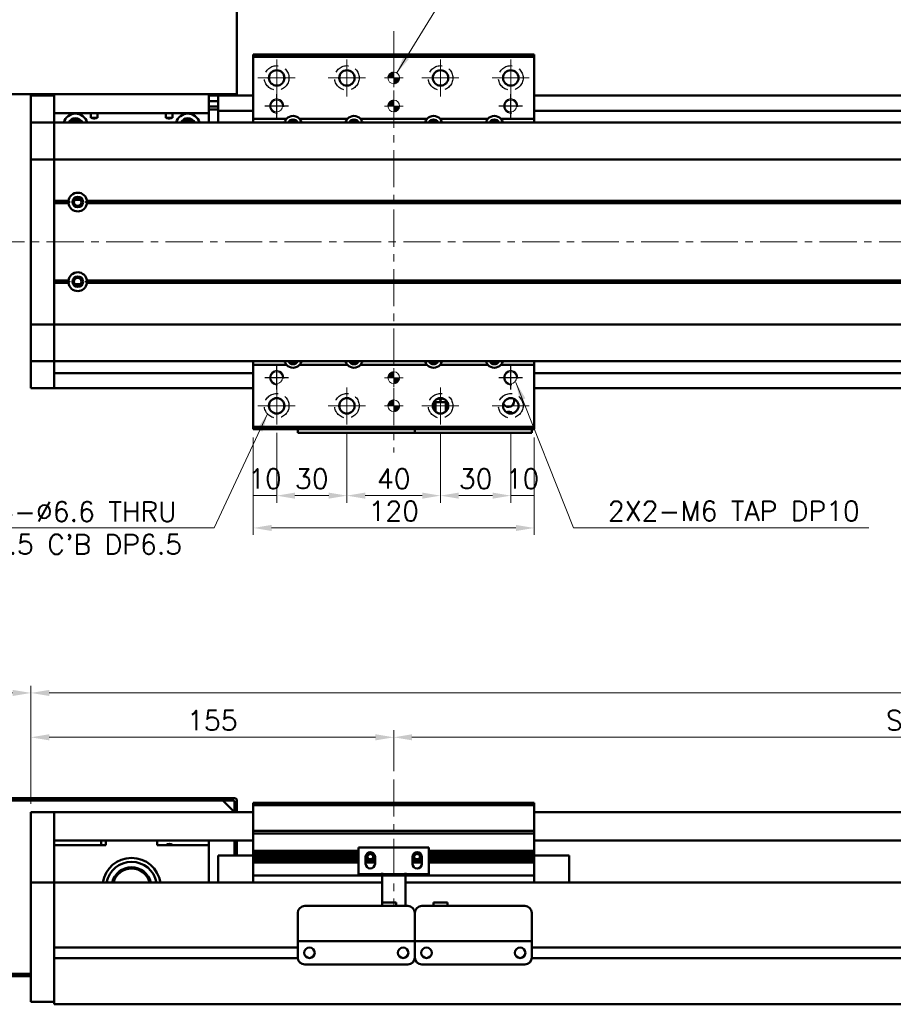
# Model space of a CAD drawing. Header units: millimetres. Extents: x 46891 to 50168, y 6223 to 9676.
# Tile 3 of 6: x 48740 to 49114, y 9032 to 9452. Entities that reach past the tile are written whole.
import ezdxf

# ---------------------------------------------------------------- set-up
doc = ezdxf.new("R2010")
doc.units = ezdxf.units.MM
doc.header["$LTSCALE"] = 0.5
doc.linetypes.add('CENTER', pattern=[50.8, 31.75, -6.35, 6.35, -6.35])
doc.linetypes.add('HIDDENX2', pattern=[19.05, 12.7, -6.35])
doc.layers.get('0').update_dxf_attribs({"lineweight": 20})
doc.layers.add('1', color=1, linetype='CENTER', lineweight=13)
doc.layers.add('외형선(ISO)', color=7, linetype='Continuous', lineweight=50)
doc.layers.add('2', color=2, linetype='HIDDENX2')
doc.layers.add('DIM', color=4, linetype='Continuous')
doc.styles.add('DSR TEXT', font='romans.shx', dxfattribs={"bigfont": 'whgtxt.shx'})
doc.styles.get("Standard").update_dxf_attribs({"font": 'romans.shx', "bigfont": 'whgtxt.shx'})
doc.dimstyles.new('DSR', dxfattribs={"dimscale": 2, "dimtxt": 3, "dimasz": 3, "dimexe": 0.5, "dimexo": 0.5, "dimgap": 0.5, "dimtad": 1, "dimdsep": 46, "dimtxsty": 'Standard', "dimcen": 2.5, "dimclrd": 4, "dimclre": 4, "dimclrt": 2, "dimadec": 0, "dimazin": 2, "dimtfac": 1, "dimtmove": 0, "dimatfit": 3, "dimfxl": 0, "dimlwd": -1, "dimlwe": -1, "dimarcsym": 0})

# ---------------------------------------------------------------- blocks, each defined once
blk = doc.blocks.new('tap6')
blk.add_circle((0, 0), 2.5)
at = {"layer": 'DIM', "color": 1}
for p, q in [((0, -5.04), (0, 5.04)), ((-5.04, 0), (5.04, 0))]:
    blk.add_line(p, q, dxfattribs=at)
blk.add_arc((0, 0), 3, 263.303, 187.8802, dxfattribs=at)
blk = doc.blocks.new('A$C33E56CC6')
h = blk.add_hatch()
h.set_pattern_fill('ANSI31', color=256, style=0)
h.set_pattern_definition([(45, (-7065.45672, -6508.5399), (-0.0883883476, 0.0883883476), [])])
h.paths.add_polyline_path([(4, 6.5, 0.414214), (1.5, 4), (4, 4)])
h.paths.add_polyline_path([(6.5, 4), (4, 4), (4, 1.5, 0.414214)])
blk.add_circle((4, 4), 2.5)
at = {"layer": '1'}
for p, q in [((4, 0), (4, 8)), ((0, 4), (8, 4))]:
    blk.add_line(p, q, dxfattribs=at)
blk = doc.blocks.new('*D70')
at = {"color": 1, "linetype": 'ByBlock'}
for p, q in [((48850.29, 9276.01), (48850.29, 9246.25)), ((48840.29, 9274.01), (48840.29, 9246.25)), ((48850.29, 9249.25), (48840.29, 9249.25))]:
    blk.add_line(p, q, dxfattribs=at)
at = {"layer": 'Defpoints', "color": 0}
for p in [(48850.29, 9279.61), (48840.29, 9277.61), (48840.29, 9249.25)]:
    blk.add_point(p, dxfattribs=at)
at = {"color": 3, "insert": (48845.29, 9256.45), "char_height": 8.4, "attachment_point": 5, "style": 'DSR TEXT'}
blk.add_mtext('10', dxfattribs=at)
blk = doc.blocks.new('*D71')
at = {"color": 1, "linetype": 'ByBlock'}
for p, q in [((48850.29, 9276.01), (48850.29, 9246.25)), ((48880.29, 9276.01), (48880.29, 9246.25)), ((48872.49, 9249.25), (48858.09, 9249.25))]:
    blk.add_line(p, q, dxfattribs=at)
at = {"color": 1}
for points in [[(48858.09, 9250.55), (48858.09, 9247.95), (48850.29, 9249.25)], [(48872.49, 9250.55), (48872.49, 9247.95), (48880.29, 9249.25)]]:
    blk.add_solid(points, dxfattribs=at)
at = {"layer": 'Defpoints', "color": 0}
for p in [(48850.29, 9279.61), (48880.29, 9279.61), (48850.29, 9249.25)]:
    blk.add_point(p, dxfattribs=at)
at = {"color": 3, "insert": (48865.29, 9256.45), "char_height": 8.4, "attachment_point": 5, "style": 'DSR TEXT'}
blk.add_mtext('30', dxfattribs=at)
blk = doc.blocks.new('*D72')
at = {"color": 1, "linetype": 'ByBlock'}
for p, q in [((48880.29, 9276.01), (48880.29, 9246.25)), ((48920.29, 9276.01), (48920.29, 9246.25)), ((48888.09, 9249.25), (48912.49, 9249.25))]:
    blk.add_line(p, q, dxfattribs=at)
at = {"color": 1}
for points in [[(48888.09, 9250.55), (48888.09, 9247.95), (48880.29, 9249.25)], [(48912.49, 9250.55), (48912.49, 9247.95), (48920.29, 9249.25)]]:
    blk.add_solid(points, dxfattribs=at)
at = {"layer": 'Defpoints', "color": 0}
for p in [(48880.29, 9279.61), (48920.29, 9279.61), (48920.29, 9249.25)]:
    blk.add_point(p, dxfattribs=at)
at = {"color": 3, "insert": (48900.29, 9256.45), "char_height": 8.4, "attachment_point": 5, "style": 'DSR TEXT'}
blk.add_mtext('40', dxfattribs=at)
blk = doc.blocks.new('*D73')
at = {"color": 1, "linetype": 'ByBlock'}
for p, q in [((48920.29, 9276.01), (48920.29, 9246.25)), ((48950.29, 9276.01), (48950.29, 9246.25)), ((48928.09, 9249.25), (48942.49, 9249.25))]:
    blk.add_line(p, q, dxfattribs=at)
at = {"color": 1}
for points in [[(48928.09, 9250.55), (48928.09, 9247.95), (48920.29, 9249.25)], [(48942.49, 9250.55), (48942.49, 9247.95), (48950.29, 9249.25)]]:
    blk.add_solid(points, dxfattribs=at)
at = {"layer": 'Defpoints', "color": 0}
for p in [(48920.29, 9279.61), (48950.29, 9279.61), (48950.29, 9249.25)]:
    blk.add_point(p, dxfattribs=at)
at = {"color": 3, "insert": (48935.29, 9256.45), "char_height": 8.4, "attachment_point": 5, "style": 'DSR TEXT'}
blk.add_mtext('30', dxfattribs=at)
blk = doc.blocks.new('*D74')
at = {"color": 1, "linetype": 'ByBlock'}
for p, q in [((48950.29, 9276.01), (48950.29, 9246.25)), ((48960.29, 9274.01), (48960.29, 9246.25)), ((48950.29, 9249.25), (48960.29, 9249.25))]:
    blk.add_line(p, q, dxfattribs=at)
at = {"layer": 'Defpoints', "color": 0}
for p in [(48950.29, 9279.61), (48960.29, 9277.61), (48960.29, 9249.25)]:
    blk.add_point(p, dxfattribs=at)
at = {"color": 3, "insert": (48955.29, 9256.45), "char_height": 8.4, "attachment_point": 5, "style": 'DSR TEXT'}
blk.add_mtext('10', dxfattribs=at)
blk = doc.blocks.new('*D75')
at = {"color": 1, "linetype": 'ByBlock'}
for p, q in [((48840.29, 9274.01), (48840.29, 9232.45)), ((48960.29, 9274.01), (48960.29, 9232.45)), ((48952.49, 9235.45), (48848.09, 9235.45))]:
    blk.add_line(p, q, dxfattribs=at)
at = {"color": 1}
for points in [[(48848.09, 9236.75), (48848.09, 9234.15), (48840.29, 9235.45)], [(48952.49, 9236.75), (48952.49, 9234.15), (48960.29, 9235.45)]]:
    blk.add_solid(points, dxfattribs=at)
at = {"layer": 'Defpoints', "color": 0}
for p in [(48840.29, 9277.61), (48960.29, 9277.61), (48840.29, 9235.45)]:
    blk.add_point(p, dxfattribs=at)
at = {"color": 3, "insert": (48900.29, 9242.65), "char_height": 8.4, "attachment_point": 5, "style": 'DSR TEXT'}
blk.add_mtext('120', dxfattribs=at)
blk = doc.blocks.new('*D84')
at = {"color": 1, "linetype": 'ByBlock'}
for p, q in [((48745.29, 9117.66), (48745.29, 9149.06)), ((48900.29, 9131.66), (48900.29, 9149.06)), ((48753.09, 9146.06), (48892.49, 9146.06))]:
    blk.add_line(p, q, dxfattribs=at)
at = {"color": 1}
for points in [[(48753.09, 9147.36), (48753.09, 9144.76), (48745.29, 9146.06)], [(48892.49, 9147.36), (48892.49, 9144.76), (48900.29, 9146.06)]]:
    blk.add_solid(points, dxfattribs=at)
at = {"layer": 'Defpoints', "color": 0}
for p in [(48900.29, 9146.06), (48900.29, 9128.06), (48745.29, 9114.06)]:
    blk.add_point(p, dxfattribs=at)
at = {"color": 3, "insert": (48822.79, 9153.26), "char_height": 8.4, "attachment_point": 5, "style": 'DSR TEXT'}
blk.add_mtext('155', dxfattribs=at)
blk = doc.blocks.new('*D85')
at = {"color": 1, "linetype": 'ByBlock'}
for p, q in [((48900.29, 9131.66), (48900.29, 9149.06)), ((49400.29, 9131.66), (49400.29, 9149.06)), ((48908.09, 9146.06), (49392.49, 9146.06))]:
    blk.add_line(p, q, dxfattribs=at)
at = {"color": 1}
for points in [[(48908.09, 9147.36), (48908.09, 9144.76), (48900.29, 9146.06)], [(49392.49, 9147.36), (49392.49, 9144.76), (49400.29, 9146.06)]]:
    blk.add_solid(points, dxfattribs=at)
at = {"layer": 'Defpoints', "color": 0}
for p in [(49400.29, 9146.06), (48900.29, 9128.06), (49400.29, 9128.06)]:
    blk.add_point(p, dxfattribs=at)
at = {"color": 3, "insert": (49150.29, 9153.26), "char_height": 8.4, "attachment_point": 5, "style": 'DSR TEXT'}
blk.add_mtext('STROKE : 500', dxfattribs=at)
blk = doc.blocks.new('*D83')
at = {"color": 1, "linetype": 'ByBlock'}
for p, q in [((48745.29, 9117.66), (48745.29, 9168)), ((49545.29, 9117.66), (49545.29, 9168)), ((49537.49, 9165), (48753.09, 9165))]:
    blk.add_line(p, q, dxfattribs=at)
at = {"color": 1}
for points in [[(48753.09, 9166.3), (48753.09, 9163.7), (48745.29, 9165)], [(49537.49, 9166.3), (49537.49, 9163.7), (49545.29, 9165)]]:
    blk.add_solid(points, dxfattribs=at)
at = {"layer": 'Defpoints', "color": 0}
for p in [(48745.29, 9165), (48745.29, 9114.06), (49545.29, 9114.06)]:
    blk.add_point(p, dxfattribs=at)
at = {"color": 3, "insert": (49145.29, 9172.2), "char_height": 8.4, "attachment_point": 5, "style": 'DSR TEXT'}
blk.add_mtext('800', dxfattribs=at)
blk = doc.blocks.new('*D87')
at = {"color": 1, "linetype": 'ByBlock'}
for p, q in [((48651.29, 9122.66), (48651.29, 9168)), ((48745.29, 9117.66), (48745.29, 9168)), ((48737.49, 9165), (48659.09, 9165))]:
    blk.add_line(p, q, dxfattribs=at)
at = {"color": 1}
for points in [[(48659.09, 9166.3), (48659.09, 9163.7), (48651.29, 9165)], [(48737.49, 9166.3), (48737.49, 9163.7), (48745.29, 9165)]]:
    blk.add_solid(points, dxfattribs=at)
at = {"layer": 'Defpoints', "color": 0}
for p in [(48651.29, 9165), (48651.29, 9119.06), (48745.29, 9114.06)]:
    blk.add_point(p, dxfattribs=at)
at = {"color": 3, "insert": (48698.29, 9172.2), "char_height": 8.4, "attachment_point": 5, "style": 'DSR TEXT'}
blk.add_mtext('94', dxfattribs=at)

msp = doc.modelspace()

# ---------------------------------------------------------------- linework, layer by layer
at = {"layer": '1'}
for p, q in [((48900.28843, 9447.61113), (48900.28843, 9267.61113)), ((48850.28843, 9419.61113), (48850.28843, 9435.61113)), ((48880.28843, 9419.61113), (48880.28843, 9435.61113)), ((48920.28843, 9419.61113), (48920.28843, 9435.61113)), ((48950.28843, 9419.61113), (48950.28843, 9435.61113)), ((48842.28843, 9427.61113), (48858.28843, 9427.61113)), ((48872.28843, 9427.61113), (48888.28843, 9427.61113)), ((48912.28843, 9427.61113), (48928.28843, 9427.61113)), ((48942.28843, 9427.61113), (48958.28843, 9427.61113)), ((49555.28843, 9357.61113), (48735.28843, 9357.61113)), ((48850.28843, 9279.61113), (48850.28843, 9295.61113)), ((48880.28843, 9279.61113), (48880.28843, 9295.61113)), ((48920.28843, 9279.61113), (48920.28843, 9295.61113)), ((48842.28843, 9287.61113), (48858.28843, 9287.61113)), ((48872.28843, 9287.61113), (48888.28843, 9287.61113)), ((48912.28843, 9287.61113), (48928.28843, 9287.61113)), ((48942.28843, 9287.61113), (48958.28843, 9287.61113)), ((48900.28843, 9128.05808), (48900.28843, 9074.05808))]:
    msp.add_line(p, q, dxfattribs=at)
at = {"layer": '2'}
for centre in [(48850.28843, 9427.61113), (48880.28843, 9427.61113), (48920.28843, 9427.61113), (48950.28843, 9427.61113), (48850.28843, 9287.61113), (48880.28843, 9287.61113), (48920.28843, 9287.61113), (48950.28843, 9287.61113)]:
    msp.add_circle(centre, 5.25, dxfattribs=at)
at = {"layer": '외형선(ISO)'}
for p, q in [((48833.28843, 9420.61113), (48833.28843, 9469.61113)), ((48840.28843, 9436.61113), (48840.28843, 9437.61113)), ((48840.28843, 9437.61113), (48960.28843, 9437.61113)), ((48840.28843, 9410.11113), (48840.28843, 9436.61113)), ((48840.28843, 9436.61113), (48960.28843, 9436.61113)), ((48960.28843, 9437.61113), (48960.28843, 9436.61113)), ((48960.28843, 9436.61113), (48960.28843, 9410.11113)), ((48832.28843, 9420.61113), (48652.28843, 9420.61113)), ((48745.28843, 9420.11113), (48745.28843, 9417.11113)), ((48755.28843, 9420.11113), (48745.28843, 9420.11113)), ((48755.28843, 9420.61113), (48755.28843, 9412.61113)), ((48821.28843, 9412.61113), (48821.28843, 9420.61113)), ((48825.28843, 9420.11113), (48821.28843, 9420.11113)), ((48825.28843, 9417.71113), (48821.28843, 9417.71113)), ((48825.28843, 9417.11113), (48825.28843, 9420.11113)), ((48840.28843, 9420.11113), (48825.28843, 9420.11113)), ((48833.28843, 9420.61113), (48832.28843, 9420.61113)), ((49535.28843, 9420.11113), (48960.28843, 9420.11113)), ((48745.28843, 9415.25096), (48745.28843, 9417.11113)), ((48745.28843, 9414.343), (48745.28843, 9415.25096)), ((48745.28843, 9409.07133), (48745.28843, 9414.343)), ((48825.28843, 9415.41113), (48821.28843, 9415.41113)), ((48821.28843, 9414.11532), (48825.28843, 9414.11532)), ((48825.28843, 9417.11113), (48825.28843, 9414.61113)), ((48825.28843, 9413.61113), (48825.28843, 9414.61113)), ((48825.28843, 9413.61113), (48825.28843, 9409.61113)), ((48840.28843, 9413.61113), (48825.28843, 9413.61113)), ((49535.28843, 9413.61113), (48960.28843, 9413.61113)), ((48745.28843, 9408.61113), (48745.28843, 9409.07133)), ((48755.28843, 9408.61113), (48755.28843, 9412.61113)), ((48755.28843, 9412.61113), (48821.28843, 9412.61113)), ((48770.85867, 9410.61113), (48770.85867, 9412.61113)), ((48773.7182, 9410.61113), (48770.85867, 9410.61113)), ((48773.7182, 9412.61113), (48773.7182, 9410.61113)), ((48802.85867, 9410.61113), (48802.85867, 9412.61113)), ((48805.7182, 9410.61113), (48802.85867, 9410.61113)), ((48805.7182, 9412.61113), (48805.7182, 9410.61113)), ((48821.28843, 9412.61113), (48821.28843, 9408.61113)), ((48825.28843, 9409.61113), (48825.28843, 9408.61113)), ((48840.28843, 9410.11113), (48854.49335, 9410.11113)), ((48840.28843, 9408.61113), (48840.28843, 9410.11113)), ((48860.08352, 9410.11113), (48880.49335, 9410.11113)), ((48886.08352, 9410.11113), (48914.49335, 9410.11113)), ((48920.08352, 9410.11113), (48940.49335, 9410.11113)), ((48946.08352, 9410.11113), (48960.28843, 9410.11113)), ((48960.28843, 9410.11113), (48960.28843, 9408.61113)), ((48745.28843, 9408.61113), (48745.28843, 9405.90263)), ((48755.28843, 9408.61113), (48745.28843, 9408.61113)), ((48745.28843, 9405.90263), (48745.28843, 9393.30263)), ((48755.28843, 9405.90263), (48755.28843, 9408.61113)), ((48755.28843, 9408.61113), (49535.28843, 9408.61113)), ((48755.28843, 9408.61113), (48755.28843, 9405.90263)), ((48755.28843, 9393.30263), (48755.28843, 9405.90263)), ((48755.28843, 9405.90263), (48755.28843, 9393.30263)), ((48745.28843, 9392.83854), (48745.28843, 9393.30263)), ((48745.28843, 9392.83854), (48745.28843, 9390.83854)), ((48755.28843, 9392.83854), (48745.28843, 9392.83854)), ((48755.28843, 9393.30263), (48755.28843, 9392.83854)), ((48755.28843, 9392.83854), (48755.28843, 9393.30263)), ((48755.28843, 9390.83854), (48755.28843, 9392.83854)), ((48755.28843, 9392.83854), (49535.28843, 9392.83854)), ((48755.28843, 9392.83854), (48755.28843, 9390.83854)), ((48745.28843, 9324.38372), (48745.28843, 9390.83854)), ((48755.28843, 9390.83854), (48755.28843, 9324.38372)), ((48755.28843, 9375.11113), (48755.28843, 9390.83854)), ((48766.56422, 9375.61113), (48764.01264, 9375.61113)), ((48755.28843, 9375.11113), (48761.31981, 9375.11113)), ((48755.28843, 9374.61113), (48761.78843, 9374.61113)), ((48755.28843, 9374.11113), (48761.31981, 9374.11113)), ((48755.28843, 9341.11113), (48755.28843, 9374.11113)), ((48768.78843, 9374.61113), (49521.78843, 9374.61113)), ((48769.25706, 9375.11113), (49521.31981, 9375.11113)), ((48769.25706, 9374.11113), (49521.31981, 9374.11113)), ((48755.28843, 9341.11113), (48761.31981, 9341.11113)), ((48755.28843, 9340.61113), (48761.78843, 9340.61113)), ((48755.28843, 9340.11113), (48761.31981, 9340.11113)), ((48755.28843, 9324.38372), (48755.28843, 9340.11113)), ((48766.56422, 9339.61113), (48764.01264, 9339.61113)), ((48768.78843, 9340.61113), (49521.78843, 9340.61113)), ((48769.25706, 9341.11113), (49521.31981, 9341.11113)), ((48769.25706, 9340.11113), (49521.31981, 9340.11113)), ((48745.28843, 9324.38372), (48745.28843, 9322.38372)), ((48745.28843, 9321.91963), (48745.28843, 9322.38372)), ((48755.28843, 9322.38372), (48745.28843, 9322.38372)), ((48745.28843, 9321.91963), (48745.28843, 9309.31963)), ((48755.28843, 9322.38372), (48755.28843, 9324.38372)), ((48755.28843, 9324.38372), (48755.28843, 9322.38372)), ((48755.28843, 9322.38372), (48755.28843, 9321.91963)), ((48755.28843, 9322.38372), (49535.28843, 9322.38372)), ((48755.28843, 9321.91963), (48755.28843, 9322.38372)), ((48755.28843, 9309.31963), (48755.28843, 9321.91963)), ((48755.28843, 9321.91963), (48755.28843, 9309.31963)), ((48745.28843, 9309.31963), (48745.28843, 9306.61113)), ((48755.28843, 9306.61113), (48755.28843, 9309.31963)), ((48755.28843, 9309.31963), (48755.28843, 9306.61113)), ((48745.28843, 9306.15093), (48745.28843, 9306.61113)), ((48755.28843, 9306.61113), (48745.28843, 9306.61113)), ((48745.28843, 9300.87926), (48745.28843, 9306.15093)), ((48755.28843, 9306.61113), (48755.28843, 9306.15093)), ((48755.28843, 9306.61113), (49535.28843, 9306.61113)), ((48755.28843, 9306.15093), (48755.28843, 9300.87926)), ((48840.28843, 9305.11113), (48840.28843, 9306.61113)), ((48854.49335, 9305.11113), (48840.28843, 9305.11113)), ((48840.28843, 9278.61113), (48840.28843, 9305.11113)), ((48880.49335, 9305.11113), (48860.08352, 9305.11113)), ((48914.49335, 9305.11113), (48886.08352, 9305.11113)), ((48940.49335, 9305.11113), (48920.08352, 9305.11113)), ((48960.28843, 9305.11113), (48946.08352, 9305.11113)), ((48960.28843, 9306.61113), (48960.28843, 9305.11113)), ((48960.28843, 9305.11113), (48960.28843, 9278.61113)), ((48745.28843, 9299.9713), (48745.28843, 9300.87926)), ((48745.28843, 9298.11113), (48745.28843, 9299.9713)), ((48840.28843, 9301.61113), (48755.28843, 9301.61113)), ((48755.28843, 9300.87926), (48755.28843, 9299.9713)), ((48755.28843, 9298.11113), (48755.28843, 9299.9713)), ((48755.28843, 9299.9713), (48755.28843, 9298.11113)), ((49535.28843, 9301.61113), (48960.28843, 9301.61113)), ((48745.28843, 9298.11113), (48745.28843, 9295.11113)), ((48755.28843, 9298.11113), (48755.28843, 9295.11113)), ((48755.28843, 9295.11113), (48755.28843, 9298.11113)), ((48755.28843, 9295.11113), (48745.28843, 9295.11113)), ((48840.28843, 9295.11113), (48755.28843, 9295.11113)), ((49535.28843, 9295.11113), (48960.28843, 9295.11113)), ((48917.28843, 9288.9859), (48917.28843, 9286.23635)), ((48917.78843, 9289.11114), (48917.34905, 9289.11114)), ((48923.2278, 9289.11116), (48917.34906, 9289.11116)), ((48917.78843, 9289.11114), (48918.08843, 9289.11114)), ((48917.78843, 9285.45706), (48917.78843, 9289.11114)), ((48922.48843, 9289.11114), (48918.08843, 9289.11114)), ((48918.08843, 9289.11114), (48918.08843, 9285.15145)), ((48919.87545, 9290.88518), (48919.68843, 9290.51116)), ((48919.68843, 9290.51116), (48919.88843, 9290.51116)), ((48919.88843, 9290.51116), (48919.88843, 9290.11116)), ((48919.88843, 9290.11116), (48920.68843, 9290.11116)), ((48920.68843, 9290.51116), (48920.88843, 9290.51116)), ((48920.68843, 9290.11116), (48920.68843, 9290.51116)), ((48920.88843, 9290.51116), (48920.70142, 9290.88518)), ((48922.48843, 9289.11114), (48922.78843, 9289.11114)), ((48922.48843, 9285.15145), (48922.48843, 9289.11114)), ((48923.22781, 9289.11114), (48922.78843, 9289.11114)), ((48922.78843, 9289.11114), (48922.78843, 9285.45706)), ((48923.28843, 9288.9859), (48923.28843, 9286.23635)), ((48840.28843, 9277.61113), (48840.28843, 9278.61113)), ((48960.28843, 9278.61113), (48840.28843, 9278.61113)), ((48960.28843, 9278.61113), (48960.28843, 9277.61113)), ((48960.28843, 9278.61113), (48960.28843, 9277.61113)), ((48840.28843, 9277.61113), (48960.28843, 9277.61113)), ((48859.28843, 9277.61113), (48859.28843, 9276.11117)), ((48859.28843, 9276.11115), (48859.28843, 9276.11117)), ((48859.28843, 9276.11115), (48909.28843, 9276.11115)), ((48862.28843, 9276.11117), (48906.28843, 9276.11117)), ((48909.28843, 9276.11117), (48909.28843, 9277.61113)), ((48909.28843, 9277.61113), (48909.28843, 9276.11117)), ((48909.28843, 9276.11115), (48909.28843, 9276.11117)), ((48909.28843, 9276.11115), (48959.28843, 9276.11115)), ((48912.28843, 9276.11117), (48956.28843, 9276.11117)), ((48959.28843, 9276.11117), (48959.28843, 9277.61113)), ((48832.28843, 9120.05808), (48652.28843, 9120.05808)), ((48652.78843, 9119.05808), (48831.78843, 9119.05808)), ((48827.28843, 9119.05808), (48732.28843, 9119.05808)), ((48827.28843, 9119.05808), (48832.28843, 9114.05808)), ((48833.28843, 9114.05808), (48833.28843, 9119.05808)), ((48832.28843, 9118.55808), (48832.28843, 9114.05808)), ((48840.28843, 9117.05808), (48840.28843, 9118.05808)), ((48960.28843, 9118.05808), (48840.28843, 9118.05808)), ((48840.28843, 9106.05808), (48840.28843, 9117.05808)), ((48840.28843, 9117.05808), (48960.28843, 9117.05808)), ((48960.28843, 9118.05808), (48960.28843, 9117.05808)), ((48960.28843, 9117.05808), (48960.28843, 9106.05808)), ((48745.28843, 9114.05808), (48745.28843, 9112.05808)), ((48755.28843, 9114.05808), (48745.28843, 9114.05808)), ((48745.28843, 9111.27356), (48745.28843, 9112.05808)), ((48745.28843, 9110.77485), (48745.28843, 9111.27356)), ((48745.28843, 9110.77485), (48745.28843, 9109.70637)), ((48755.28843, 9112.05808), (48755.28843, 9114.05808)), ((48755.28843, 9114.05808), (48840.28843, 9114.05808)), ((48755.28843, 9114.05808), (48755.28843, 9112.05808)), ((48755.28843, 9112.05808), (48755.28843, 9111.27356)), ((48755.28843, 9111.27356), (48755.28843, 9112.05808)), ((48755.28843, 9111.27356), (48755.28843, 9110.77485)), ((48755.28843, 9110.77485), (48755.28843, 9111.27356)), ((48755.28843, 9109.70637), (48755.28843, 9110.77485)), ((48755.28843, 9110.77485), (48755.28843, 9109.70637)), ((48960.28843, 9114.05808), (49535.28843, 9114.05808)), ((48745.28843, 9109.70637), (48745.28843, 9106.72057)), ((48745.28843, 9098.15627), (48745.28843, 9106.72057)), ((48755.28843, 9106.72057), (48755.28843, 9109.70637)), ((48755.28843, 9109.70637), (48755.28843, 9106.72057)), ((48755.28843, 9106.72057), (48755.28843, 9098.15627)), ((48755.28843, 9102.55808), (48755.28843, 9106.72057)), ((48755.28843, 9102.05808), (48840.28843, 9102.05808)), ((48775.28843, 9102.05808), (48775.28843, 9100.05808)), ((48777.28843, 9102.05808), (48777.28843, 9100.05808)), ((48799.28843, 9100.05808), (48799.28843, 9102.05808)), ((48821.28843, 9102.05808), (48821.28843, 9100.05808)), ((48832.28843, 9095.55808), (48832.28843, 9102.05808)), ((48832.28843, 9102.05808), (48832.28843, 9095.55808)), ((48833.28843, 9095.55808), (48833.28843, 9102.05808)), ((48840.28843, 9105.05808), (48840.28843, 9106.05808)), ((48840.28843, 9106.05808), (48960.28843, 9106.05808)), ((48840.28843, 9104.05808), (48840.28843, 9105.05808)), ((48840.28843, 9105.05808), (48960.28843, 9105.05808)), ((48840.28843, 9097.55808), (48840.28843, 9104.05808)), ((48960.28843, 9106.05808), (48960.28843, 9105.05808)), ((48960.28843, 9105.05808), (48960.28843, 9104.05808)), ((48960.28843, 9104.05808), (48960.28843, 9097.55808)), ((48960.28843, 9102.05808), (49535.28843, 9102.05808)), ((48745.28843, 9096.06097), (48745.28843, 9098.15627)), ((48777.28843, 9100.05808), (48755.28843, 9100.05808)), ((48755.28843, 9098.15627), (48755.28843, 9096.06097)), ((48821.28843, 9100.05808), (48799.28843, 9100.05808)), ((48821.28843, 9084.05808), (48821.28843, 9100.05808)), ((48915.28843, 9099.05808), (48885.28843, 9099.05808)), ((48885.28843, 9087.65808), (48885.28843, 9099.05808)), ((48915.28843, 9099.05808), (48915.28843, 9087.65808)), ((48745.28843, 9084.63902), (48745.28843, 9096.06097)), ((48755.28843, 9096.06097), (48755.28843, 9084.63902)), ((48825.28843, 9095.55808), (48825.28843, 9084.05808)), ((48840.28843, 9095.55808), (48825.28843, 9095.55808)), ((48840.28843, 9097.05808), (48840.28843, 9097.55808)), ((48840.28843, 9097.55808), (48885.28843, 9097.55808)), ((48840.28843, 9096.55808), (48840.28843, 9097.05808)), ((48840.28843, 9097.05808), (48885.28843, 9097.05808)), ((48840.28843, 9095.55808), (48840.28843, 9096.55808)), ((48840.28843, 9096.55808), (48885.28843, 9096.55808)), ((48840.28843, 9095.05808), (48840.28843, 9095.55808)), ((48840.28843, 9095.55808), (48885.28843, 9095.55808)), ((48840.28843, 9094.55808), (48840.28843, 9095.05808)), ((48840.28843, 9095.05808), (48885.28843, 9095.05808)), ((48840.28843, 9093.55808), (48840.28843, 9094.55808)), ((48840.28843, 9094.55808), (48885.28843, 9094.55808)), ((48888.28843, 9095.05808), (48889.05893, 9095.05808)), ((48888.28843, 9092.05808), (48888.28843, 9095.05808)), ((48888.28843, 9095.05808), (48889.05893, 9095.05808)), ((48888.28843, 9094.55808), (48889.16519, 9094.55808)), ((48888.28843, 9094.55808), (48889.16519, 9094.55808)), ((48888.35194, 9095.55808), (48889.16519, 9095.55808)), ((48888.96556, 9096.55808), (48891.61131, 9096.55808)), ((48891.41167, 9095.55808), (48892.22493, 9095.55808)), ((48891.41167, 9094.55808), (48892.28843, 9094.55808)), ((48891.51793, 9095.05808), (48892.28843, 9095.05808)), ((48892.28843, 9095.05808), (48892.28843, 9092.05808)), ((48908.28843, 9095.05808), (48909.05893, 9095.05808)), ((48908.28843, 9092.05808), (48908.28843, 9095.05808)), ((48908.28843, 9094.55808), (48909.16519, 9094.55808)), ((48908.35194, 9095.55808), (48909.16519, 9095.55808)), ((48908.96556, 9096.55808), (48911.61131, 9096.55808)), ((48911.41167, 9095.55808), (48912.22493, 9095.55808)), ((48911.41167, 9094.55808), (48912.28843, 9094.55808)), ((48911.41167, 9094.55808), (48912.28843, 9094.55808)), ((48911.51793, 9095.05808), (48912.28843, 9095.05808)), ((48911.51793, 9095.05808), (48912.28843, 9095.05808)), ((48912.28843, 9095.05808), (48912.28843, 9092.05808)), ((48915.28843, 9097.55808), (48960.28843, 9097.55808)), ((48915.28843, 9097.05808), (48960.28843, 9097.05808)), ((48915.28843, 9096.55808), (48960.28843, 9096.55808)), ((48915.28843, 9095.55808), (48960.28843, 9095.55808)), ((48915.28843, 9095.05808), (48960.28843, 9095.05808)), ((48915.28843, 9094.55808), (48960.28843, 9094.55808)), ((48960.28843, 9097.55808), (48960.28843, 9097.05808)), ((48960.28843, 9097.05808), (48960.28843, 9096.55808)), ((48960.28843, 9096.55808), (48960.28843, 9095.55808)), ((48960.28843, 9095.55808), (48975.28843, 9095.55808)), ((48960.28843, 9095.55808), (48960.28843, 9095.05808)), ((48960.28843, 9095.05808), (48960.28843, 9094.55808)), ((48960.28843, 9094.55808), (48960.28843, 9093.55808)), ((48975.28843, 9084.05808), (48975.28843, 9095.55808)), ((48840.28843, 9093.05808), (48840.28843, 9093.55808)), ((48840.28843, 9093.55808), (48885.28843, 9093.55808)), ((48840.28843, 9092.55808), (48840.28843, 9093.05808)), ((48840.28843, 9093.05808), (48885.28843, 9093.05808)), ((48840.28843, 9088.05808), (48840.28843, 9092.55808)), ((48840.28843, 9092.55808), (48885.28843, 9092.55808)), ((48888.28843, 9093.55808), (48892.28843, 9093.55808)), ((48888.28843, 9093.55808), (48892.28843, 9093.55808)), ((48888.28843, 9093.05808), (48892.28843, 9093.05808)), ((48888.28843, 9093.05808), (48892.28843, 9093.05808)), ((48888.28843, 9092.55808), (48892.28843, 9092.55808)), ((48888.28843, 9092.55808), (48892.28843, 9092.55808)), ((48908.28843, 9093.55808), (48912.28843, 9093.55808)), ((48908.28843, 9093.55808), (48912.28843, 9093.55808)), ((48908.28843, 9093.05808), (48912.28843, 9093.05808)), ((48908.28843, 9093.05808), (48912.28843, 9093.05808)), ((48908.28843, 9092.55808), (48912.28843, 9092.55808)), ((48908.28843, 9092.55808), (48912.28843, 9092.55808)), ((48915.28843, 9093.55808), (48960.28843, 9093.55808)), ((48915.28843, 9093.05808), (48960.28843, 9093.05808)), ((48915.28843, 9092.55808), (48960.28843, 9092.55808)), ((48960.28843, 9093.55808), (48960.28843, 9093.05808)), ((48960.28843, 9093.05808), (48960.28843, 9092.55808)), ((48960.28843, 9092.55808), (48960.28843, 9088.05808)), ((48840.28843, 9088.05808), (48840.28843, 9087.05808)), ((48840.28843, 9084.05808), (48840.28843, 9087.05808)), ((48840.28843, 9087.05808), (48960.28843, 9087.05808)), ((48895.28843, 9087.65808), (48885.28843, 9087.65808)), ((48895.28843, 9088.15808), (48895.28843, 9087.65808)), ((48905.28843, 9087.65808), (48895.28843, 9087.65808)), ((48895.28843, 9085.55808), (48895.28843, 9087.65808)), ((48895.28843, 9085.55808), (48895.28843, 9075.55823)), ((48905.28843, 9087.65808), (48905.28843, 9088.15808)), ((48915.28843, 9087.65808), (48905.28843, 9087.65808)), ((48905.28843, 9087.65808), (48905.28843, 9085.55808)), ((48905.28843, 9074.05824), (48905.28843, 9085.55808)), ((48960.28843, 9087.05808), (48960.28843, 9088.05808)), ((48960.28843, 9087.05808), (48960.28843, 9084.05808)), ((48745.28843, 9084.05808), (48745.28843, 9084.63902)), ((48745.28843, 9084.05808), (48745.28843, 9081.05808)), ((48755.28843, 9084.05808), (48745.28843, 9084.05808)), ((48745.28843, 9038.30072), (48745.28843, 9081.05808)), ((48755.28843, 9084.63902), (48755.28843, 9084.05808)), ((48755.28843, 9084.05808), (48755.28843, 9081.05808)), ((48755.28843, 9081.05808), (48755.28843, 9084.05808)), ((48895.28843, 9084.05808), (48755.28843, 9084.05808)), ((48755.28843, 9056.50808), (48755.28843, 9081.05808)), ((48755.28843, 9081.05808), (48755.28843, 9038.30072)), ((49535.28843, 9084.05808), (48905.28843, 9084.05808)), ((48862.28843, 9074.05824), (48906.28843, 9074.05824)), ((48895.28843, 9075.55823), (48895.28843, 9074.05824)), ((48895.28843, 9075.55823), (48901.28843, 9075.55823)), ((48895.28843, 9075.55823), (48895.28843, 9074.05824)), ((48901.28843, 9075.55823), (48901.28843, 9074.05824)), ((48912.28843, 9074.05824), (48956.28843, 9074.05824)), ((48923.28843, 9075.55823), (48917.28843, 9075.55823)), ((48917.28843, 9074.05824), (48917.28843, 9075.55823)), ((48923.28843, 9074.05824), (48923.28843, 9075.55823)), ((48859.28843, 9061.05824), (48859.28843, 9071.05824)), ((48909.28843, 9071.05824), (48909.28843, 9061.05824)), ((48909.28843, 9061.05824), (48909.28843, 9071.05824)), ((48959.28843, 9071.05824), (48959.28843, 9061.05824)), ((48859.28843, 9061.05824), (48859.28843, 9059.05823)), ((48909.28843, 9059.05823), (48909.28843, 9061.05824)), ((48909.28843, 9061.05824), (48909.28843, 9059.05823)), ((48959.28843, 9059.05823), (48959.28843, 9061.05824)), ((48859.28843, 9056.30808), (48755.28843, 9056.30808)), ((48859.28843, 9059.05821), (48859.28843, 9059.05823)), ((48859.28843, 9059.05823), (48909.28843, 9059.05823)), ((48859.28843, 9058.5582), (48859.28843, 9059.05821)), ((48859.28843, 9059.05821), (48862.05893, 9059.05821)), ((48859.28843, 9052.0582), (48859.28843, 9058.5582)), ((48864.31177, 9056.30808), (48864.2651, 9056.30808)), ((48864.51793, 9059.05821), (48866.78843, 9059.05821)), ((48871.78843, 9059.05821), (48896.78843, 9059.05821)), ((48901.78843, 9059.05821), (48904.05893, 9059.05821)), ((48904.31177, 9056.30808), (48904.2651, 9056.30808)), ((48906.51793, 9059.05821), (48909.28843, 9059.05821)), ((48909.28843, 9059.05823), (48909.28843, 9059.05821)), ((48909.28843, 9059.05821), (48909.28843, 9059.05823)), ((48909.28843, 9059.05823), (48959.28843, 9059.05823)), ((48909.28843, 9059.05821), (48909.28843, 9058.5582)), ((48909.28843, 9058.5582), (48909.28843, 9059.05821)), ((48909.28843, 9059.05821), (48912.05893, 9059.05821)), ((48909.28843, 9058.5582), (48909.28843, 9052.0582)), ((48909.28843, 9052.0582), (48909.28843, 9058.5582)), ((48914.31177, 9056.30808), (48914.2651, 9056.30808)), ((48914.31177, 9056.30808), (48914.2651, 9056.30808)), ((48914.51793, 9059.05821), (48916.78843, 9059.05821)), ((48921.78843, 9059.05821), (48946.78843, 9059.05821)), ((48951.78843, 9059.05821), (48954.05893, 9059.05821)), ((48954.31177, 9056.30808), (48954.2651, 9056.30808)), ((48954.31177, 9056.30808), (48954.2651, 9056.30808)), ((48956.51793, 9059.05821), (48959.28843, 9059.05821)), ((48959.28843, 9059.05823), (48959.28843, 9059.05821)), ((48959.28843, 9059.05821), (48959.28843, 9058.5582)), ((48959.28843, 9058.5582), (48959.28843, 9052.0582)), ((49363.28843, 9056.30808), (48959.28843, 9056.30808)), ((49363.28843, 9056.30808), (48959.28843, 9056.30808)), ((48859.29888, 9051.80808), (48755.28843, 9051.80808)), ((48755.28843, 9038.30072), (48755.28843, 9051.60808)), ((48909.29888, 9051.80808), (48909.27799, 9051.80808)), ((49363.29888, 9051.80808), (48959.27799, 9051.80808)), ((49363.29888, 9051.80808), (48959.27799, 9051.80808)), ((48862.28843, 9049.0582), (48906.28843, 9049.0582)), ((48912.28843, 9049.0582), (48956.28843, 9049.0582)), ((48652.28843, 9044.05808), (48745.28843, 9044.05808)), ((48745.28843, 9045.05808), (48652.78843, 9045.05808)), ((48732.28843, 9045.05808), (48745.28843, 9045.05808)), ((48745.28843, 9038.30072), (48745.28843, 9036.1794)), ((48745.28843, 9033.05808), (48745.28843, 9036.1794)), ((48755.28843, 9038.30072), (48755.28843, 9036.1794)), ((48755.28843, 9036.1794), (48755.28843, 9038.30072)), ((48755.28843, 9032.05808), (48755.28843, 9036.1794)), ((48755.28843, 9036.1794), (48755.28843, 9033.05808)), ((48755.28843, 9033.05808), (48745.28843, 9033.05808)), ((48755.28843, 9032.05808), (49535.28843, 9032.05808))]:
    msp.add_line(p, q, dxfattribs=at)
for centre, radius in [((48850.28843, 9427.61113), 3.3), ((48880.28843, 9427.61113), 3.3), ((48920.28843, 9427.61113), 3.3), ((48950.28843, 9427.61113), 3.3), ((48765.28843, 9374.61113), 2.25), ((48765.28843, 9374.61113), 1.621), ((48765.28843, 9340.61113), 2.25), ((48765.28843, 9340.61113), 1.621), ((48850.28843, 9287.61113), 3.3), ((48880.28843, 9287.61113), 3.3), ((48920.28843, 9287.61113), 3.3), ((48950.28843, 9287.61113), 3.3), ((48864.28843, 9054.0582), 2.25), ((48904.28843, 9054.0582), 2.25), ((48914.28843, 9054.0582), 2.25), ((48954.28843, 9054.0582), 2.25)]:
    msp.add_circle(centre, radius, dxfattribs=at)
for centre, radius, start, end in [((48764.28843, 9407.11113), 5.25, 16.6015494, 163.3984506), ((48764.28843, 9407.11113), 3.3, 27.0356914, 152.9643086), ((48764.28843, 9407.11113), 2.4585, 37.5987674, 142.4012326), ((48812.28843, 9407.11113), 5.25, 16.6015494, 163.3984506), ((48812.28843, 9407.11113), 3.3, 27.0356914, 152.9643086), ((48812.28843, 9407.11113), 2.4585, 37.5987674, 142.4012326), ((48857.28843, 9407.61113), 3.75, 138.1896853, 164.5339428), ((48857.28843, 9407.61113), 3.75, 41.8103149, 138.1896851), ((48857.28843, 9407.61113), 2.25, 26.3878847, 153.6121153), ((48857.28843, 9407.61113), 2, 30.0000986, 149.9999014), ((48857.28843, 9407.61113), 3.75, 15.4660572, 41.8103147), ((48883.28843, 9407.61113), 3.75, 138.1896853, 164.5339428), ((48883.28843, 9407.61113), 3.75, 41.8103149, 138.1896851), ((48883.28843, 9407.61113), 2.25, 26.3878847, 153.6121153), ((48883.28843, 9407.61113), 2, 30.0000986, 149.9999014), ((48883.28843, 9407.61113), 3.75, 15.4660572, 41.8103147), ((48917.28843, 9407.61113), 3.75, 138.1896853, 164.5339428), ((48917.28843, 9407.61113), 3.75, 41.8103149, 138.1896851), ((48917.28843, 9407.61113), 2.25, 26.3878847, 153.6121153), ((48917.28843, 9407.61113), 2, 30.0000986, 149.9999014), ((48917.28843, 9407.61113), 3.75, 15.4660572, 41.8103147), ((48943.28843, 9407.61113), 3.75, 138.1896853, 164.5339428), ((48943.28843, 9407.61113), 3.75, 41.8103149, 138.1896851), ((48943.28843, 9407.61113), 2.25, 26.3878847, 153.6121153), ((48943.28843, 9407.61113), 2, 30.0000986, 149.9999014), ((48943.28843, 9407.61113), 3.75, 15.4660572, 41.8103147), ((48765.28843, 9374.61113), 4, 7.1807558, 172.8192442), ((48765.28843, 9374.61113), 4, 187.1807558, 352.8192442), ((48765.28843, 9340.61113), 4, 7.1807558, 172.8192442), ((48765.28843, 9340.61113), 4, 187.1807557, 352.8192443), ((48857.28843, 9307.61113), 3.75, 195.4659627, 221.8103147), ((48857.28843, 9307.61113), 3.75, 221.8103149, 318.1896851), ((48857.28843, 9307.61113), 2.25, 206.3877153, 333.6122847), ((48857.28843, 9307.61113), 2, 209.9999015, 330.0000985), ((48857.28843, 9307.61113), 3.75, 318.1896853, 344.5340373), ((48883.28843, 9307.61113), 3.75, 195.4659627, 221.8103147), ((48883.28843, 9307.61113), 3.75, 221.8103149, 318.1896851), ((48883.28843, 9307.61113), 2.25, 206.3877153, 333.6122847), ((48883.28843, 9307.61113), 2, 209.9999015, 330.0000985), ((48883.28843, 9307.61113), 3.75, 318.1896853, 344.5340373), ((48917.28843, 9307.61113), 3.75, 195.4659627, 221.8103147), ((48917.28843, 9307.61113), 3.75, 221.8103149, 318.1896851), ((48917.28843, 9307.61113), 2.25, 206.3877153, 333.6122847), ((48917.28843, 9307.61113), 2, 209.9999015, 330.0000985), ((48917.28843, 9307.61113), 3.75, 318.1896853, 344.5340373), ((48943.28843, 9307.61113), 3.75, 195.4659627, 221.8103147), ((48943.28843, 9307.61113), 3.75, 221.8103149, 318.1896851), ((48943.28843, 9307.61113), 2.25, 206.3877153, 333.6122847), ((48943.28843, 9307.61113), 2, 209.9999015, 330.0000985), ((48943.28843, 9307.61113), 3.75, 318.1896853, 344.5340373), ((48949.28843, 9289.61113), 2.5, 208.4102907, 24.7197233), ((48949.28843, 9282.61113), 2.5, 45.5993477, 111.7807704), ((48831.78843, 9118.55808), 0.5, 0, 90), ((48832.28843, 9119.05808), 1, 0, 90), ((48804.28843, 9098.05808), 2.4585, 54.4397249, 125.5602751), ((48788.28843, 9082.05808), 12.5, 9.2068963, 170.7931037), ((48890.28843, 9095.05808), 2, 0, 180), ((48890.28843, 9095.05808), 1.2295, 156.0042187, 180), ((48890.28843, 9095.05808), 1.2295, 156.0042187, 180), ((48890.28843, 9095.05808), 1.2295, 180, 203.9957813), ((48890.28843, 9095.05808), 1.2295, 180, 203.9957813), ((48890.28843, 9095.05808), 1.2295, 23.9957813, 156.0042187), ((48890.28843, 9095.05808), 1.2295, 23.9957813, 156.0042187), ((48890.28843, 9095.05808), 1.2295, 203.9957813, 336.0042187), ((48890.28843, 9095.05808), 1.2295, 203.9957813, 336.0042187), ((48890.28843, 9095.05808), 1.2295, 0, 23.9957813), ((48890.28843, 9095.05808), 1.2295, 0, 23.9957813), ((48890.28843, 9095.05808), 1.2295, 336.0042187, 0), ((48890.28843, 9095.05808), 1.2295, 336.0042187, 0), ((48910.28843, 9095.05808), 2, 0, 180), ((48910.28843, 9095.05808), 1.2295, 156.0042187, 180), ((48910.28843, 9095.05808), 1.2295, 156.0042187, 180), ((48910.28843, 9095.05808), 1.2295, 180, 203.9957813), ((48910.28843, 9095.05808), 1.2295, 180, 203.9957813), ((48910.28843, 9095.05808), 1.2295, 23.9957813, 156.0042187), ((48910.28843, 9095.05808), 1.2295, 23.9957813, 156.0042187), ((48910.28843, 9095.05808), 1.2295, 203.9957813, 336.0042187), ((48910.28843, 9095.05808), 1.2295, 203.9957813, 336.0042187), ((48910.28843, 9095.05808), 1.2295, 0, 23.9957813), ((48910.28843, 9095.05808), 1.2295, 0, 23.9957813), ((48910.28843, 9095.05808), 1.2295, 336.0042187, 0), ((48910.28843, 9095.05808), 1.2295, 336.0042187, 0), ((48788.28843, 9082.05808), 10.85, 10.6221774, 169.3778226), ((48788.28843, 9082.05808), 8.5, 13.6089608, 166.3910392), ((48788.28843, 9082.05808), 8, 14.4775124, 165.5224876), ((48890.28843, 9092.05808), 2, 180, 0), ((48910.28843, 9092.05808), 2, 180, 0), ((48862.28843, 9071.05824), 3, 90, 180), ((48906.28843, 9071.05824), 3, 0, 90), ((48912.28843, 9071.05824), 3, 90, 180), ((48956.28843, 9071.05824), 3, 0, 90), ((48862.28843, 9052.0582), 3, 180, 270), ((48906.28843, 9052.0582), 3, 270, 0), ((48912.28843, 9052.0582), 3, 180, 270), ((48956.28843, 9052.0582), 3, 270, 0)]:
    msp.add_arc(centre, radius, start, end, dxfattribs=at)
for centre, major_axis, start_param, end_param in [((48862.28843, 9276.11117), (-3, 0), 4.712389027, 6.283185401), ((48906.28843, 9276.11117), (3, 0), 0, 1.570796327), ((48912.28843, 9276.11117), (-3, 0), 4.712389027, 6.283185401), ((48956.28843, 9276.11117), (3, 0), 0, 1.570796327), ((48863.28843, 9059.05823), (-1.2295, 0), 3.138702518, 6.280295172), ((48869.28843, 9059.05823), (-2.5, 0), 3.141592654, 6.283185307), ((48899.28843, 9059.05823), (-2.5, 0), 3.141592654, 6.283185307), ((48905.28843, 9059.05823), (-1.2295, 0), 3.140629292, 6.282221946), ((48913.28843, 9059.05823), (-1.2295, 0), 3.138702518, 6.280295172), ((48919.28843, 9059.05823), (-2.5, 0), 3.141592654, 6.283185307), ((48949.28843, 9059.05823), (-2.5, 0), 3.141592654, 6.283185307), ((48955.28843, 9059.05823), (-1.2295, 0), 3.140629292, 6.282221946)]:
    msp.add_ellipse(centre, major_axis=major_axis, ratio=0.00001, start_param=start_param, end_param=end_param, dxfattribs=at)
for points, weights in [([(48773.7182, 9410.61113), (48772.28843, 9410.11152), (48770.85867, 9410.61113)], [1, 1.22925, 1]), ([(48805.7182, 9410.61113), (48804.28843, 9410.11152), (48802.85867, 9410.61113)], [1, 1.22925, 1]), ([(48889.57312, 9094.05808), (48890.28843, 9094.05808), (48891.00374, 9094.05808)], [1, 1.22950000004, 1]), ([(48889.57312, 9094.05808), (48890.28843, 9094.05808), (48891.00374, 9094.05808)], [1, 1.22950000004, 1]), ([(48909.57312, 9094.05808), (48910.28843, 9094.05808), (48911.00374, 9094.05808)], [1, 1.22950000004, 1]), ([(48909.57312, 9094.05808), (48910.28843, 9094.05808), (48911.00374, 9094.05808)], [1, 1.22950000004, 1])]:
    msp.add_rational_spline(points, weights, degree=2, dxfattribs=at)
for points in [[(48761.78843, 9374.61113), (48761.55412, 9374.84544), (48761.31981, 9375.11113)], [(48761.31981, 9374.11113), (48761.55412, 9374.37681), (48761.78843, 9374.61113)], [(48769.25706, 9375.11113), (48769.02275, 9374.84544), (48768.78843, 9374.61113)], [(48768.78843, 9374.61113), (48769.02275, 9374.37681), (48769.25706, 9374.11113)], [(48761.78843, 9340.61113), (48761.55412, 9340.84544), (48761.31981, 9341.11113)], [(48761.31981, 9340.11113), (48761.55412, 9340.37681), (48761.78843, 9340.61113)], [(48769.25706, 9341.11113), (48769.02275, 9340.84544), (48768.78843, 9340.61113)], [(48768.78843, 9340.61113), (48769.02275, 9340.37681), (48769.25706, 9340.11113)]]:
    msp.add_open_spline(points, degree=2, dxfattribs=at)

# ---------------------------------------------------------------- block references
for p in [(48896.28843, 9423.61113), (48896.28843, 9411.61113), (48896.28843, 9295.61113), (48896.28843, 9283.61113)]:
    msp.add_blockref('A$C33E56CC6', p)
at = {"rotation": 90}
for p in [(48850.28843, 9415.61113), (48950.28843, 9415.61113), (48850.28843, 9299.61113), (48950.28843, 9299.61113)]:
    msp.add_blockref('tap6', p, dxfattribs=at)

# ---------------------------------------------------------------- texts
at = {"color": 3, "char_height": 8.4, "attachment_point": 5, "style": 'DSR TEXT'}
for s, insert in [("2X4-%%C6.6 THRU\\P%%C10.5 C'B DP6.5", (48761.99597, 9235.42572)), ('2X2-M6 TAP DP10', (49045.57997, 9242.68489))]:
    msp.add_mtext(s, dxfattribs=dict(at, insert=insert))

# ---------------------------------------------------------------- dimensions: what is measured, and where the dimension line sits
for base, p1, p2, picture, middle in [((48840.28843, 9249.2522), (48850.28843, 9279.61113), (48840.28843, 9277.61113), '*D70', (48845.28843, 9256.4522)), ((48850.28843, 9249.2522), (48880.28843, 9279.61113), (48850.28843, 9279.61113), '*D71', (48865.28843, 9256.4522)), ((48920.28843, 9249.2522), (48880.28843, 9279.61113), (48920.28843, 9279.61113), '*D72', (48900.28843, 9256.4522)), ((48950.28843, 9249.2522), (48920.28843, 9279.61113), (48950.28843, 9279.61113), '*D73', (48935.28843, 9256.4522)), ((48960.28843, 9249.2522), (48950.28843, 9279.61113), (48960.28843, 9277.61113), '*D74', (48955.28843, 9256.4522)), ((48840.28843, 9235.45025), (48960.28843, 9277.61113), (48840.28843, 9277.61113), '*D75', (48900.28843, 9242.65025)), ((48651.28843, 9165.00367), (48745.28843, 9114.05808), (48651.28843, 9119.05808), '*D87', (48698.28843, 9172.20367)), ((48745.28843, 9165.00367), (49545.28843, 9114.05808), (48745.28843, 9114.05808), '*D83', (49145.28843, 9172.20367)), ((48900.28843, 9146.05993), (48745.28843, 9114.05808), (48900.28843, 9128.05808), '*D84', (48822.78843, 9153.25993))]:
    dim = msp.add_linear_dim(base=base, p1=p1, p2=p2, dimstyle='DSR', override={"dimscale": 3, "dimtxt": 2.8, "dimasz": 2.600136, "dimexe": 1, "dimexo": 1.2, "dimgap": 1, "dimdec": 4, "dimtxsty": 'DSR TEXT', "dimclrd": 1, "dimclre": 1, "dimclrt": 3, "dimtdec": 4, "dimtix": 1})
    dim.commit()
    dim.dimension.update_dxf_attribs({"geometry": picture, "text_midpoint": middle})
dim = msp.add_linear_dim(base=(49400.28843, 9146.05993), p1=(48900.28843, 9128.05808), p2=(49400.28843, 9128.05808), text='STROKE : <>', dimstyle='DSR', override={"dimscale": 3, "dimtxt": 2.8, "dimasz": 2.600136, "dimexe": 1, "dimexo": 1.2, "dimgap": 1, "dimdec": 4, "dimtxsty": 'DSR TEXT', "dimclrd": 1, "dimclre": 1, "dimclrt": 3, "dimtdec": 4, "dimtix": 1})
dim.commit()
dim.dimension.update_dxf_attribs({"geometry": '*D85', "text_midpoint": (49150.28843, 9153.25993)})

# ---------------------------------------------------------------- leaders
at = {"annotation_type": 0, "has_hookline": 1}
for points, hookline_direction, text_width in [([(48901.61568, 9429.72972), (48920.12722, 9459.81234), (48927.92763, 9459.81234)], 0, 161.875), ([(48952.49003, 9297.57324), (48977.15456, 9235.48489), (48984.95497, 9235.48489)], 0, 115.25), ([(48846.33612, 9284.15544), (48823.62137, 9235.54772), (48815.82097, 9235.54772)], 1, 101.65)]:
    msp.add_leader(points, dimstyle='DSR', override={"dimscale": 3, "dimtxt": 2.8, "dimasz": 2.600136, "dimexe": 1, "dimexo": 1.2, "dimgap": 1, "dimdec": 4, "dimtxsty": 'DSR TEXT', "dimclrd": 1, "dimclre": 1, "dimclrt": 3, "dimtdec": 4, "dimtix": 1}, dxfattribs=dict(at, hookline_direction=hookline_direction, text_width=text_width))

doc.saveas('drawing.dxf')
